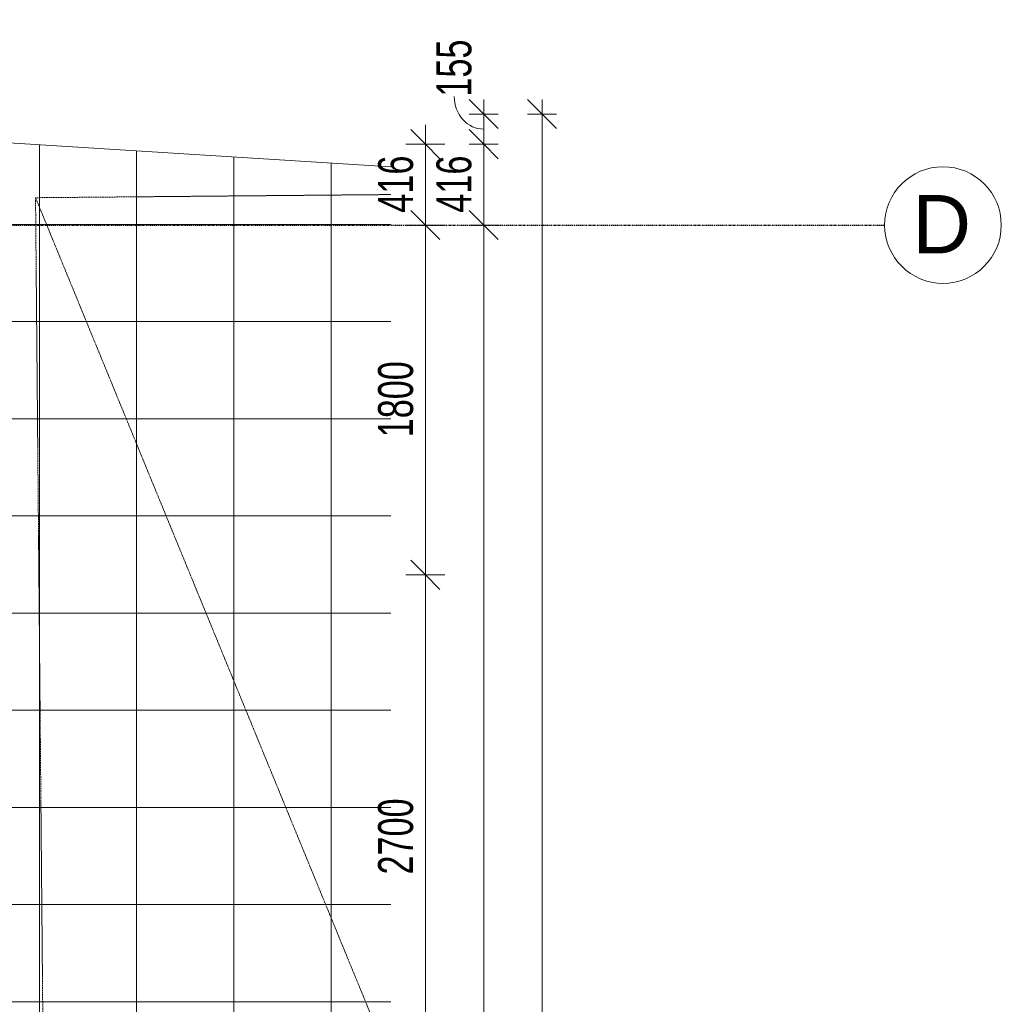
# Model space of a CAD drawing. Header units: millimetres. Extents: x -80560 to 110805, y -11020 to 52719.
# Tile 152 of 152: x 105755 to 110805, y 43790 to 48857. Entities that reach past the tile are written whole.
import ezdxf

# ---------------------------------------------------------------- set-up
doc = ezdxf.new("R2010")
doc.units = ezdxf.units.MM
doc.linetypes.add('CENTER2', pattern=[20, 8, -4, 4, -4])
doc.linetypes.add('DASHED2_2_', pattern=[6, 4, -2])
for name, color, linetype, lineweight in [('A-ANNO-DIMS', 211, 'Continuous', 9), ('A-ANNO-DIMS-100', 211, 'Continuous', 9), ('A-FLOR', 192, 'Continuous', 18), ('A-FLOR-PATT', 8, 'Continuous', 18), ('L-SITE', 91, 'Continuous', 18), ('S-GRID', 1, 'Continuous', 9), ('S-GRID-IDEN', 1, 'Continuous', 9)]:
    doc.layers.add(name, color=color, linetype=linetype, lineweight=lineweight)
doc.styles.add('Arial_5', font='arial.ttf', dxfattribs={"height": 300})
doc.styles.add('Arial_6', font='arial.ttf', dxfattribs={"width": 0.7, "height": 180})
doc.dimstyles.new('n3o_1_8', dxfattribs={"dimscale": 304.8, "dimtxt": 183.646692, "dimasz": 0.492126, "dimexe": 0.246063, "dimexo": 0.0625, "dimgap": 0.032808, "dimtad": 1, "dimdec": 0, "dimdsep": 46, "dimtxsty": 'Arial_6', "dimblk1": 'OBLIQUE', "dimblk2": 'OBLIQUE', "dimsah": 1, "dimcen": 0.09, "dimdle": 0.246063, "dimazin": 0, "dimtfac": 1, "dimtdec": 4, "dimtix": 1, "dimtmove": 0, "dimatfit": 3, "dimfxl": 0.246063, "dimfxlon": 1, "dimtvp": 1, "dimtolj": 1, "dimtzin": 0, "dimarcsym": 2})
doc.dimstyles.new('n3o_1_8_0_decimalen', dxfattribs={"dimscale": 304.8, "dimtxt": 183.646692, "dimasz": 0.492126, "dimexe": 0.328084, "dimexo": 0.0625, "dimgap": 0.032808, "dimtad": 1, "dimdec": 0, "dimdsep": 46, "dimtxsty": 'Arial_6', "dimblk1": 'OBLIQUE', "dimblk2": 'OBLIQUE', "dimsah": 1, "dimcen": 0.09, "dimdle": 0.328084, "dimazin": 0, "dimtfac": 1, "dimtdec": 4, "dimtix": 1, "dimtmove": 0, "dimatfit": 3, "dimfxl": 0.328084, "dimfxlon": 1, "dimtvp": 1, "dimtolj": 1, "dimtzin": 0, "dimarcsym": 2})
doc.dimstyles.new('n3o_1_8_2', dxfattribs={"dimscale": 304.8, "dimtxt": 183.646692, "dimasz": 0.492126, "dimexe": 0.246063, "dimexo": 0.0625, "dimgap": 0.032808, "dimtad": 1, "dimdec": 0, "dimdsep": 46, "dimtxsty": 'Arial_6', "dimblk1": 'OBLIQUE', "dimblk2": 'OBLIQUE', "dimsah": 1, "dimcen": 0.09, "dimdle": 0.246063, "dimazin": 0, "dimtfac": 1, "dimtdec": 4, "dimtix": 1, "dimtmove": 1, "dimatfit": 3, "dimfxl": 0.246063, "dimfxlon": 1, "dimtvp": 1, "dimtolj": 1, "dimtzin": 0, "dimarcsym": 2})

# ---------------------------------------------------------------- blocks, each defined once
blk = doc.blocks.new('90_n3o_opstelplaats_hulpdienst - brandweer_4x10m-V6-DO_00 begane grond')
at = {"layer": 'L-SITE', "linetype": 'DASHED2_2_'}
for p, q in [((-5000, 2000), (5000, 2000)), ((5000, 2000), (527.7, 211.1)), ((5000, 2000), (5000, 171.4))]:
    blk.add_line(p, q, dxfattribs=at)
blk = doc.blocks.new('Leonardo College_EHA_1489_R18_CF_situatie_2020_rvt-1-DO_00 begane grond')
at = {"layer": 'A-FLOR-PATT', "lineweight": 9}
h = blk.add_hatch(dxfattribs=at)
h.set_pattern_fill('FP_24', color=43, style=0, pattern_type=2)
h.set_pattern_definition([(90, (80856.4, 25803.17), (-500, 3e-14), []), (180, (80856.4, 25803.17), (-6e-14, -500), [])])
h.paths.add_polyline_path([(78899, 37450), (78899, 37460), (78652, 37460), (78652, 37450), (78887, 37450)], flags=0)
h.paths.add_polyline_path([(78899, 35650), (78652, 35650), (78652, 35640), (78899, 35640)], flags=0)
h.paths.add_polyline_path([(77510, 6923), (82770.3, 6923), (82770.3, 48100), (78587.7, 48361), (78587.7, 48216), (79016, 48216), (79016, 46000), (78899, 46000), (78899, 46010), (78875, 46010), (78875, 43290), (78899, 43290), (78899, 43300), (79016, 43300), (79016, 41500), (78899, 41500), (78899, 41510), (78875, 41510), (78875, 40590), (78887, 40590), (78887, 40600), (79004, 40600), (79004, 39700), (78887, 39700), (78887, 39710), (78875, 39710), (78875, 37890), (78899, 37890), (78899, 37900), (79016, 37900), (79016, 37450), (78899, 37450), (78899, 35650), (79016, 35650), (79016, 34624), (77470, 34624), (77470, 31285), (77139.7, 31285), (77140, 31265), (77470, 31265), (77470, 28295), (77139.7, 28295), (77139.7, 28275), (77470, 28275), (77470, 25305), (77139.7, 25305), (77139.7, 25285), (77470, 25285), (77470, 22315), (77139.7, 22315), (77139.7, 22295), (77470, 22295), (77470, 19325), (77139.7, 19325), (77139.7, 19305), (77470, 19305), (77470, 16335), (77139.7, 16335), (77139.7, 16315), (77470, 16315), (77470, 13345), (77139.7, 13345), (77140, 13325), (77470, 13325), (77470, 9991), (77582.5, 9991), (77587.3, 9661), (77510, 9661), (77510, 9439), (77199.8, 9439), (77200, 6923)], flags=0)
h.paths.add_polyline_path([(78899, 34741), (78899, 34751), (77139.7, 34751), (77140, 34741), (78887, 34741)], flags=0)
h.paths.add_polyline_path([(78675, 37890), (78675, 39710), (78652, 39710), (78652, 37890), (78658.8, 37890)], flags=0)
h.paths.add_polyline_path([(78675, 40590), (78675, 41510), (78652, 41510), (78652, 40590), (78658.8, 40590)], flags=0)
h.paths.add_polyline_path([(78652, 43290), (78675, 43290), (78675, 46010), (78652, 46010), (78652, 43415.3)], flags=0)
at = {"layer": 'A-FLOR', "color": 7}
blk.add_line((82770.3, 48100), (78587.7, 48361), dxfattribs=at)
at = {"lineweight": 18, "rotation": 90.50844717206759}
blk.add_blockref('90_n3o_opstelplaats_hulpdienst - brandweer_4x10m-V6-DO_00 begane grond', (82986, 42958.6), dxfattribs=at)
blk = doc.blocks.new('Grid - r_3_0mm-316018-DO_00 begane grond')
at = {"layer": 'S-GRID-IDEN'}
blk.add_circle((0, 0), 3, dxfattribs=at)
blk = doc.blocks.new('DIMBLOCK74-DO_00 begane grond')
at = {"layer": 'A-ANNO-DIMS-100'}
for p, q in [((108442.2, 48371), (108367.2, 48446)), ((108442.2, 9354), (108442.2, 48446)), ((108367.2, 48371), (108517.2, 48371)), ((108442.2, 48371), (108367.2, 48371)), ((108442.2, 48371), (108517.2, 48296)), ((108442.2, 9429), (108367.2, 9504)), ((108367.2, 9429), (108517.2, 9429)), ((108442.2, 9429), (108367.2, 9429)), ((108442.2, 9429), (108517.2, 9354))]:
    blk.add_line(p, q, dxfattribs=at)
at = {"layer": 'A-ANNO-DIMS-100', "color": 0, "insert": (108198.6, 28659.8), "char_height": 180, "width": 576.368, "attachment_point": 1, "rotation": 90, "line_spacing_factor": 0.941778, "style": 'Arial_6'}
blk.add_mtext('38942', dxfattribs=at)
blk = doc.blocks.new('_Oblique')
at = {"color": 0, "linetype": 'ByBlock', "lineweight": -2}
blk.add_line((-0.5, -0.5), (0.5, 0.5), dxfattribs=at)
blk = doc.blocks.new('DIMBLOCK75-DO_00 begane grond')
at = {"layer": 'A-ANNO-DIMS-100'}
for p, q in [((108142.2, 48371), (108067.2, 48446)), ((108142.2, 48446), (108142.2, 48216)), ((108067.2, 48371), (108217.2, 48371)), ((108142.2, 48371), (108067.2, 48371)), ((108142.2, 48371), (108217.2, 48296)), ((108142.2, 48216), (108067.2, 48291)), ((108067.2, 48216), (108217.2, 48216)), ((108142.2, 48216), (108067.2, 48216)), ((108142.2, 48216), (108217.2, 48141))]:
    blk.add_line(p, q, dxfattribs=at)
blk.add_ellipse((108142.2, 48460.9), major_axis=(0, 167.4), ratio=0.903717, start_param=1.570796, end_param=3.141593, dxfattribs=at)
at = {"layer": 'A-ANNO-DIMS-100', "color": 0, "insert": (107898.6, 48460.9), "char_height": 180, "width": 345.821, "attachment_point": 1, "rotation": 90, "line_spacing_factor": 0.941778, "style": 'Arial_6'}
blk.add_mtext('155', dxfattribs=at)
blk = doc.blocks.new('DIMBLOCK76-DO_00 begane grond')
at = {"layer": 'A-ANNO-DIMS-100'}
for p, q in [((108142.2, 48216), (108067.2, 48291)), ((108067.2, 48216), (108217.2, 48216)), ((108142.2, 48216), (108067.2, 48216)), ((108142.2, 48216), (108142.2, 47800)), ((108142.2, 48216), (108217.2, 48141)), ((108142.2, 47800), (108067.2, 47875)), ((108217.2, 47800), (108067.2, 47800)), ((108142.2, 47800), (108217.2, 47725)), ((108142.2, 47800), (108217.2, 47800))]:
    blk.add_line(p, q, dxfattribs=at)
at = {"layer": 'A-ANNO-DIMS-100', "color": 0, "insert": (107898.6, 47863.9), "char_height": 180, "width": 345.821, "attachment_point": 1, "rotation": 90, "line_spacing_factor": 0.941778, "style": 'Arial_6'}
blk.add_mtext('416', dxfattribs=at)
blk = doc.blocks.new('DIMBLOCK77-DO_00 begane grond')
at = {"layer": 'A-ANNO-DIMS-100'}
for p, q in [((108142.2, 47800), (108067.2, 47875)), ((108217.2, 47800), (108067.2, 47800)), ((108142.2, 47800), (108142.2, 35200)), ((108142.2, 47800), (108217.2, 47725)), ((108142.2, 47800), (108217.2, 47800)), ((108142.2, 35200), (108067.2, 35275)), ((108217.2, 35200), (108067.2, 35200)), ((108142.2, 35200), (108217.2, 35125)), ((108142.2, 35200), (108217.2, 35200))]:
    blk.add_line(p, q, dxfattribs=at)
at = {"layer": 'A-ANNO-DIMS-100', "color": 0, "insert": (107898.6, 41259.8), "char_height": 180, "width": 576.368, "attachment_point": 1, "rotation": 90, "line_spacing_factor": 0.941778, "style": 'Arial_6'}
blk.add_mtext('12600', dxfattribs=at)
blk = doc.blocks.new('DIMBLOCK509-DO_00 begane grond')
at = {"layer": 'A-ANNO-DIMS-100'}
for p, q in [((107842.2, 48216), (107767.2, 48291)), ((107842.2, 48316), (107842.2, 47800)), ((107742.2, 48216), (107942.2, 48216)), ((107842.2, 48216), (107742.2, 48216)), ((107842.2, 48216), (107917.2, 48141)), ((107842.2, 47800), (107767.2, 47875)), ((107942.2, 47800), (107742.2, 47800)), ((107842.2, 47800), (107917.2, 47725)), ((107842.2, 47800), (107942.2, 47800))]:
    blk.add_line(p, q, dxfattribs=at)
at = {"layer": 'A-ANNO-DIMS-100', "color": 0, "insert": (107598.6, 47863.9), "char_height": 180, "width": 345.821, "attachment_point": 1, "rotation": 90, "line_spacing_factor": 0.941778, "style": 'Arial_6'}
blk.add_mtext('416', dxfattribs=at)
blk = doc.blocks.new('DIMBLOCK510-DO_00 begane grond')
at = {"layer": 'A-ANNO-DIMS-100'}
for p, q in [((107842.2, 47800), (107767.2, 47875)), ((107942.2, 47800), (107742.2, 47800)), ((107842.2, 47800), (107842.2, 46000)), ((107842.2, 47800), (107917.2, 47725)), ((107842.2, 47800), (107942.2, 47800)), ((107842.2, 46000), (107767.2, 46075)), ((107742.2, 46000), (107942.2, 46000)), ((107842.2, 46000), (107742.2, 46000)), ((107842.2, 46000), (107917.2, 45925))]:
    blk.add_line(p, q, dxfattribs=at)
at = {"layer": 'A-ANNO-DIMS-100', "color": 0, "insert": (107598.6, 46707.9), "char_height": 180, "width": 461.094, "attachment_point": 1, "rotation": 90, "line_spacing_factor": 0.941778, "style": 'Arial_6'}
blk.add_mtext('1800', dxfattribs=at)
blk = doc.blocks.new('DIMBLOCK511-DO_00 begane grond')
at = {"layer": 'A-ANNO-DIMS-100'}
for p, q in [((107842.2, 46000), (107767.2, 46075)), ((107742.2, 46000), (107942.2, 46000)), ((107842.2, 46000), (107742.2, 46000)), ((107842.2, 46000), (107842.2, 43300)), ((107842.2, 46000), (107917.2, 45925)), ((107842.2, 43300), (107767.2, 43375)), ((107742.2, 43300), (107942.2, 43300)), ((107842.2, 43300), (107742.2, 43300)), ((107842.2, 43300), (107917.2, 43225))]:
    blk.add_line(p, q, dxfattribs=at)
at = {"layer": 'A-ANNO-DIMS-100', "color": 0, "insert": (107598.6, 44457.9), "char_height": 180, "width": 461.094, "attachment_point": 1, "rotation": 90, "line_spacing_factor": 0.941778, "style": 'Arial_6'}
blk.add_mtext('2700', dxfattribs=at)

msp = doc.modelspace()

# ---------------------------------------------------------------- linework, layer by layer
at = {"layer": 'S-GRID', "linetype": 'CENTER2', "lineweight": 25}
msp.add_line((29945.3, 47800), (110204.9, 47800), dxfattribs=at)

# ---------------------------------------------------------------- block references
at = {"color": 250, "lineweight": 5}
msp.add_blockref('Leonardo College_EHA_1489_R18_CF_situatie_2020_rvt-1-DO_00 begane grond', (24894.8, 0), dxfattribs=at)
at = {"layer": 'S-GRID-IDEN', "xscale": 99.99999999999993, "yscale": 99.99999999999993, "zscale": 99.99999999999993, "rotation": 269.9999999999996}
msp.add_blockref('Grid - r_3_0mm-316018-DO_00 begane grond', (110504.9, 47800), dxfattribs=at)

# ---------------------------------------------------------------- texts
at = {"layer": 'S-GRID-IDEN', "insert": (110346.9, 47954.5), "char_height": 300, "width": 368.776, "attachment_point": 1, "style": 'Arial_5'}
msp.add_mtext('D', dxfattribs=at)

# ---------------------------------------------------------------- dimensions: what is measured, and where the dimension line sits
at = {"layer": 'A-ANNO-DIMS'}
dim = msp.add_linear_dim(base=(108142.2, 48216), p1=(108067.2, 48371), p2=(108067.2, 48216), angle=90, dimstyle='n3o_1_8_2', override={"dimpost": '<>', "dimfxl": 155}, dxfattribs=at)
dim.commit()
dim.dimension.update_dxf_attribs({"geometry": 'DIMBLOCK75-DO_00 begane grond', "text_midpoint": (108018.6, 48633.8), "dimtype": 160, "text_rotation": 90})
for base, p1, p2, dimstyle, override, picture, middle in [((108442.2, 48371), (108367.2, 9429), (108367.2, 48371), 'n3o_1_8', {"dimpost": '<>', "dimfxl": 38942}, 'DIMBLOCK74-DO_00 begane grond', (108340.3, 28900)), ((107842.2, 47800), (107742.2, 48216), (107942.2, 47800), 'n3o_1_8_0_decimalen', {"dimpost": '<>', "dimfxl": 461.579896}, 'DIMBLOCK509-DO_00 begane grond', (107740.3, 48008)), ((108142.2, 47800), (108067.2, 48216), (108217.2, 47800), 'n3o_1_8', {"dimpost": '<>', "dimfxl": 442.217141}, 'DIMBLOCK76-DO_00 begane grond', (108040.3, 48008)), ((107842.2, 46000), (107942.2, 47800), (107742.2, 46000), 'n3o_1_8_0_decimalen', {"dimpost": '<>', "dimfxl": 1811.077028}, 'DIMBLOCK510-DO_00 begane grond', (107740.3, 46900)), ((108142.2, 35200), (108217.2, 47800), (108217.2, 35200), 'n3o_1_8', {"dimpost": '<>', "dimfxl": 12600}, 'DIMBLOCK77-DO_00 begane grond', (108040.3, 41500)), ((107842.2, 43300), (107742.2, 46000), (107742.2, 43300), 'n3o_1_8_0_decimalen', {"dimpost": '<>', "dimfxl": 2700}, 'DIMBLOCK511-DO_00 begane grond', (107740.3, 44650))]:
    dim = msp.add_linear_dim(base=base, p1=p1, p2=p2, angle=90, dimstyle=dimstyle, override=override, dxfattribs=at)
    dim.commit()
    dim.dimension.update_dxf_attribs({"geometry": picture, "text_midpoint": middle})

doc.saveas('drawing.dxf')
